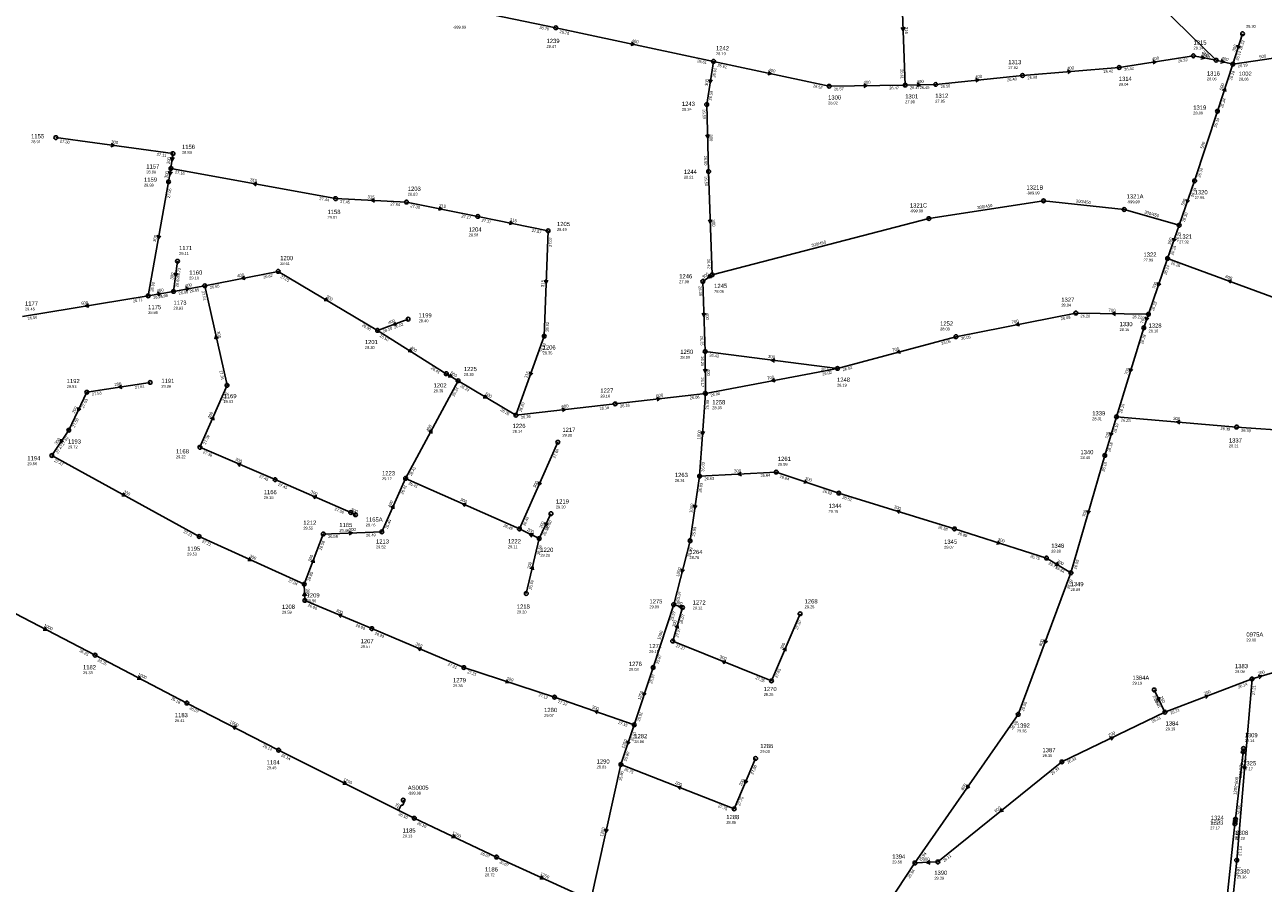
# Model space of a CAD drawing. Header units: metres. Extents: x 179992 to 198392, y 351761 to 369438.
# Tile 125 of 194: x 189898 to 190426, y 362059 to 362425. Entities that reach past the tile are written whole.
import ezdxf

# ---------------------------------------------------------------- set-up
doc = ezdxf.new("R2010")
doc.units = ezdxf.units.M

msp = doc.modelspace()

# ---------------------------------------------------------------- linework, layer by layer
at = {"layer": 'B-WE-RI-GWA-RIOOLLEIDING', "linetype": 'Continuous'}
for points in [[(189951.58, 362272.34), (189924.59, 362268.17)], [(189924.59, 362268.17), (189916.87, 362252.01)], [(190122.3, 362216.45), (190117.27, 362205.87)], [(190117.27, 362205.87), (190108.86, 362209.97)], [(190111.79, 362182.49), (190117.27, 362205.87)], [(190209.46, 362112.27), (190200.31, 362090.78)], [(190200.31, 362090.78), (190152.11, 362109.67)]]:
    msp.add_lwpolyline(points, dxfattribs=at)
at = {"layer": 'B-WE-RI-GWA-RIOOLLEIDING_BETON_1000', "linetype": 'Continuous'}
for points in [[(190188.05, 362267.68), (190185.59, 362232.38)], [(190185.59, 362232.38), (190181.54, 362204.96)], [(190181.54, 362204.96), (190174.58, 362177.75)], [(189887.14, 362177.53), (189928.08, 362156.24)], [(190174.58, 362177.75), (190165.78, 362150.97)], [(189928.08, 362156.24), (189967.19, 362135.86)], [(189967.19, 362135.86), (190006.27, 362115.8)]]:
    msp.add_lwpolyline(points, dxfattribs=at)
at = {"layer": 'B-WE-RI-GWA-RIOOLLEIDING_BETON_1250', "linetype": 'Continuous'}
for points in [[(190165.78, 362150.97), (190157.77, 362126.55)], [(190157.77, 362126.55), (190152.11, 362109.67)], [(190006.27, 362115.8), (190064.08, 362086.81)], [(190152.11, 362109.67), (190139.24, 362051.88)], [(190064.08, 362086.81), (190099.07, 362070.29)], [(190099.07, 362070.29), (190139.24, 362051.88)]]:
    msp.add_lwpolyline(points, dxfattribs=at)
at = {"layer": 'B-WE-RI-GWA-RIOOLLEIDING_BETON_300', "linetype": 'Continuous'}
for points in [[(190066.6, 362435.37), (190124.3, 362423.33)], [(190412.75, 362407.86), (190416.9, 362420.82)], [(190191.52, 362409.04), (190188.62, 362390.63)], [(190188.62, 362390.63), (190189.46, 362362.12)], [(189911.36, 362376.57), (189961.28, 362369.75)], [(189961.28, 362369.75), (189960.41, 362363.47)], [(189960.41, 362363.47), (189959.398, 362357.758)], [(190189.46, 362362.12), (190190.89, 362318.14)], [(189959.398, 362357.758), (189950.71, 362309.21)], [(189963.22, 362323.91), (189961.5, 362311.1)], [(190006.12, 362319.64), (190048.43, 362294.52)], [(190190.89, 362318.14), (190186.97, 362315.36)], [(189984.3, 362271.11), (189974.79, 362313.5)], [(190244.31, 362278.31), (190187.93, 362285.45)], [(189972.77, 362244.73), (189984.3, 362271.11)], [(190414.37, 362253.35), (190363.19, 362257.73)], [(190464, 362249.83), (190414.37, 362253.35)], [(189916.87, 362252.01), (189909.66, 362241.22)], [(190004.78, 362230.95), (189972.77, 362244.73)], [(190125.21, 362246.88), (190108.86, 362209.97)], [(189909.66, 362241.22), (189972.39, 362206.76)], [(190218.27, 362234.18), (190185.59, 362232.38)], [(190244.89, 362225.24), (190218.27, 362234.18)], [(190036.98, 362216.96), (190004.78, 362230.95)], [(190108.86, 362209.97), (190060.37, 362231.5)], [(190294.12, 362209.99), (190244.89, 362225.24)], [(190036.98, 362216.96), (190039.043, 362216.004)], [(189972.39, 362206.76), (190017.2, 362186.41)], [(190017.2, 362186.41), (190025.31, 362207.8)], [(190025.31, 362207.8), (190050.23, 362208.74)], [(190294.12, 362209.99), (190333.35, 362197.58)], [(190333.35, 362197.58), (190343.8, 362191.29)], [(190017.2, 362186.41), (190017.44, 362179.53)], [(190017.44, 362179.53), (190045.97, 362167.54)], [(190174.15, 362162.22), (190178.36, 362176.49)], [(190178.36, 362176.49), (190174.58, 362177.75)], [(190228.39, 362173.86), (190216.22, 362145.28)], [(190045.97, 362167.54), (190085.15, 362150.96)], [(190216.22, 362145.28), (190174.15, 362162.22)], [(190085.15, 362150.96), (190123.8, 362138.35)], [(190123.8, 362138.35), (190157.77, 362126.55)]]:
    msp.add_lwpolyline(points, dxfattribs=at)
at = {"layer": 'B-WE-RI-GWA-RIOOLLEIDING_BETON_400', "linetype": 'Continuous'}
for points in [[(190124.3, 362423.33), (190191.52, 362409.04)], [(190364.34, 362406.41), (190395.92, 362411.37)], [(190191.52, 362409.04), (190240.85, 362398.44)], [(190323.2, 362403.02), (190364.34, 362406.41)], [(190405.58, 362409.5), (190412.75, 362407.86)], [(190286.16, 362399.21), (190323.2, 362403.02)], [(190240.85, 362398.44), (190273.19, 362398.94)], [(190273.19, 362398.94), (190286.16, 362399.21)], [(189974.79, 362313.5), (190006.12, 362319.64)], [(189974.79, 362313.5), (189961.5, 362311.1)], [(190186.97, 362315.36), (190187.93, 362285.45)], [(189961.5, 362311.1), (189950.71, 362309.21)], [(190061.44, 362299.27), (190048.43, 362294.52)], [(190048.43, 362294.52), (190077.71, 362276.07)], [(190187.93, 362285.45), (190188.05, 362267.68)], [(190060.37, 362231.5), (190082.71, 362273.05)], [(190050.23, 362208.74), (190060.37, 362231.5)]]:
    msp.add_lwpolyline(points, dxfattribs=at)
at = {"layer": 'B-WE-RI-GWA-RIOOLLEIDING_BETON_450', "linetype": 'Continuous'}
for points in [[(190283.313, 362342.099), (190332.101, 362349.657)], [(190332.101, 362349.657), (190366.519, 362345.973)], [(190366.519, 362345.973), (190389.87, 362339.25)], [(190190.89, 362318.14), (190283.313, 362342.099)]]:
    msp.add_lwpolyline(points, dxfattribs=at)
at = {"layer": 'B-WE-RI-GWA-RIOOLLEIDING_BETON_500', "linetype": 'Continuous'}
for points in [[(190364.35, 362449.94), (190405.58, 362409.5)], [(190395.92, 362411.37), (190405.58, 362409.5)], [(190412.75, 362407.86), (190438.72, 362411.61)], [(190412.75, 362407.86), (190406.19, 362387.79)], [(190406.19, 362387.79), (190396.48, 362358.13)], [(190396.48, 362358.13), (190389.87, 362339.25)], [(190389.87, 362339.25), (190384.96, 362325.13)], [(189950.71, 362309.21), (189897.17, 362300.38)], [(190077.71, 362276.07), (190082.71, 362273.05)], [(190082.71, 362273.05), (190107.39, 362258.41)]]:
    msp.add_lwpolyline(points, dxfattribs=at)
at = {"layer": 'B-WE-RI-GWA-RIOOLLEIDING_BETON_600', "linetype": 'Continuous'}
for points in [[(190436.29, 362306.3), (190384.96, 362325.13)], [(190149.59, 362263.2), (190188.05, 362267.68)], [(190107.39, 362258.41), (190149.59, 362263.2)], [(190339.89, 362110.79), (190287.07, 362068.19)], [(190287.07, 362068.19), (190277.34, 362067.76)]]:
    msp.add_lwpolyline(points, dxfattribs=at)
at = {"layer": 'B-WE-RI-GWA-RIOOLLEIDING_BETON_700', "linetype": 'Continuous'}
for points in [[(190384.96, 362325.13), (190376.77, 362301.38)], [(190345.87, 362301.89), (190294.81, 362291.82)], [(190376.77, 362301.38), (190345.87, 362301.89)], [(190376.77, 362301.38), (190374.8, 362295.62)], [(190374.8, 362295.62), (190363.19, 362257.73)], [(190294.81, 362291.82), (190244.31, 362278.31)], [(190244.31, 362278.31), (190188.05, 362267.68)], [(190363.19, 362257.73), (190358.18, 362241.28)], [(190358.18, 362241.28), (190343.8, 362191.29)], [(190429.7, 362148.72), (190420.91, 362146.11)], [(190420.91, 362146.11), (190383.84, 362131.97)], [(190383.84, 362131.97), (190339.89, 362110.79)]]:
    msp.add_lwpolyline(points, dxfattribs=at)
at = {"layer": 'B-WE-RI-GWA-RIOOLLEIDING_BETON_800', "linetype": 'Continuous'}
for points in [[(190343.8, 362191.29), (190321.32, 362131.02)], [(190321.32, 362131.02), (190277.34, 362067.76)], [(190277.34, 362067.76), (190254.59, 362033.36)]]:
    msp.add_lwpolyline(points, dxfattribs=at)
at = {"layer": 'B-WE-RI-GWA-RIOOLLEIDING_GVK_375', "linetype": 'Continuous'}
for points in [[(190414.399, 362068.917), (190420.91, 362146.11)], [(190409.613, 362021.829), (190414.399, 362068.917)]]:
    msp.add_lwpolyline(points, dxfattribs=at)
at = {"layer": 'B-WE-RI-GWA-RIOOLLEIDING_PVC_250', "linetype": 'Continuous'}
msp.add_lwpolyline([(190383.84, 362131.97), (190379.267, 362141.421)], dxfattribs=at)
at = {"layer": 'B-WE-RI-GWA-RIOOLLEIDING_PVC_315', "linetype": 'Continuous'}
for points in [[(190030.57, 362350.6), (189960.41, 362363.47)], [(190060.73, 362349.15), (190030.57, 362350.6)], [(190060.73, 362349.15), (190091.09, 362343.03)], [(190091.09, 362343.03), (190121.03, 362336.91)], [(190121.03, 362336.91), (190119.43, 362292.01)], [(190119.43, 362292.01), (190107.39, 362258.41)]]:
    msp.add_lwpolyline(points, dxfattribs=at)
at = {"layer": 'B-WE-RI-GWA-RIOOLPUT_INSPECTIEPUT'}
for centre in [(190124.3, 362423.33), (190416.9, 362420.82), (190395.92, 362411.37), (190191.52, 362409.04), (190364.34, 362406.41), (190405.58, 362409.5), (190412.75, 362407.86), (190323.2, 362403.02), (190240.85, 362398.44), (190273.19, 362398.94), (190286.16, 362399.21), (190188.62, 362390.63), (190406.19, 362387.79), (189911.36, 362376.57), (189961.28, 362369.75), (189960.41, 362363.47), (190189.46, 362362.12), (190396.48, 362358.13), (189959.4, 362357.76), (190030.57, 362350.6), (190060.73, 362349.15), (190332.1, 362349.66), (190091.09, 362343.03), (190283.31, 362342.1), (190366.52, 362345.97), (190121.03, 362336.91), (190389.87, 362339.25), (189963.22, 362323.91), (190384.96, 362325.13), (190006.12, 362319.64), (190190.89, 362318.14), (189961.5, 362311.1), (189974.79, 362313.5), (190186.97, 362315.36), (189950.71, 362309.21), (190345.87, 362301.89), (190376.77, 362301.38), (190048.43, 362294.52), (190061.44, 362299.27), (190374.8, 362295.62), (190119.43, 362292.01), (190294.81, 362291.82), (190187.93, 362285.45), (190077.71, 362276.07), (190244.31, 362278.31), (189924.59, 362268.17), (189951.58, 362272.34), (189984.3, 362271.11), (190082.71, 362273.05), (190149.59, 362263.2), (190188.05, 362267.68), (190107.39, 362258.41), (190363.19, 362257.73), (190414.37, 362253.35), (189916.87, 362252.01), (189972.77, 362244.73), (190125.21, 362246.88), (189909.66, 362241.22), (190358.18, 362241.28), (190060.37, 362231.5), (190185.59, 362232.38), (190218.27, 362234.18), (190004.78, 362230.95), (190244.89, 362225.24), (190036.98, 362216.96), (190039.04, 362216), (190122.3, 362216.45), (189972.39, 362206.76), (190025.31, 362207.8), (190050.23, 362208.74), (190108.86, 362209.97), (190117.27, 362205.87), (190181.54, 362204.96), (190294.12, 362209.99), (190333.35, 362197.58), (190343.8, 362191.29), (190017.2, 362186.41), (190017.44, 362179.53), (190111.79, 362182.49), (190174.58, 362177.75), (190178.36, 362176.49), (190228.39, 362173.86), (190045.97, 362167.54), (190174.15, 362162.22), (189928.08, 362156.24), (190085.15, 362150.96), (190165.78, 362150.97), (190216.22, 362145.28), (190420.91, 362146.11), (190123.8, 362138.35), (190379.27, 362141.42), (189967.19, 362135.86), (190321.32, 362131.02), (190383.84, 362131.97), (190157.77, 362126.55), (190006.27, 362115.8), (190209.46, 362112.27), (190339.89, 362110.79), (190152.11, 362109.67), (190200.31, 362090.78), (190064.08, 362086.81), (190099.07, 362070.29), (190277.34, 362067.76), (190287.07, 362068.19), (190414.4, 362068.92)]:
    msp.add_circle(centre, 0.8, dxfattribs=at)
at = {"layer": 'B-WE-RI-GWA_STROMINGSRICHTING'}
for points in [[(190156.65, 362417.19), (190157.91, 362416.18), (190156.35, 362415.78)], [(190399.37, 362411.5), (190400.75, 362410.43), (190399.07, 362409.97)], [(190414.58, 362415.93), (190414.83, 362414.34), (190415.95, 362415.49)], [(190378.6, 362409.38), (190380.13, 362408.89), (190378.82, 362407.96)], [(190407.82, 362409.79), (190409.16, 362408.68), (190407.47, 362408.27)], [(190189.58, 362401.37), (190190.07, 362399.83), (190191.01, 362401.15)], [(190214.93, 362404.75), (190216.18, 362403.74), (190214.63, 362403.34)], [(190303.17, 362401.68), (190304.68, 362401.11), (190303.32, 362400.25)], [(190342.28, 362405.31), (190343.77, 362404.71), (190342.39, 362403.88)], [(190255.57, 362399.39), (190257.02, 362398.69), (190255.59, 362397.95)], [(190278.22, 362399.76), (190279.67, 362399.08), (190278.25, 362398.33)], [(190408.34, 362396.68), (190409.47, 362397.82), (190409.71, 362396.23)], [(190189.72, 362377.84), (190189.04, 362376.38), (190188.28, 362377.79)], [(189934.99, 362374.07), (189936.32, 362373.16), (189934.8, 362372.64)], [(189960.29, 362368.26), (189960.85, 362366.61), (189961.83, 362368.05)], [(189959.41, 362362.29), (189959.9, 362360.61), (189960.94, 362362.01)], [(189997.04, 362357.48), (189995.49, 362357.03), (189996.78, 362356.07)], [(190047.12, 362350.53), (190045.65, 362349.88), (190047.05, 362349.09)], [(190392.97, 362350.29), (190393.17, 362348.69), (190394.33, 362349.81)], [(190074.64, 362347.08), (190075.91, 362346.09), (190074.36, 362345.67)], [(190104.79, 362340.96), (190106.06, 362339.97), (190104.5, 362339.55)], [(190190.85, 362341.59), (190190.17, 362340.13), (190189.41, 362341.55)], [(189954.6, 362335.03), (189955.05, 362333.48), (189956.02, 362334.77)], [(190387.21, 362333.79), (190387.41, 362332.19), (190388.57, 362333.31)], [(189961.84, 362319.03), (189962.36, 362317.51), (189963.27, 362318.84)], [(189991.73, 362317.55), (189990.46, 362316.57), (189992.01, 362316.14)], [(190189.75, 362318.29), (190188.93, 362316.75), (190190.65, 362317.02)], [(189966.6, 362312.75), (189968.15, 362312.3), (189966.86, 362311.34)], [(190119.56, 362315.92), (190120.23, 362314.46), (190121, 362315.87)], [(190380.65, 362314.85), (190380.86, 362313.26), (190382.02, 362314.38)], [(190412.22, 362315.9), (190410.62, 362315.71), (190411.73, 362314.54)], [(189954.56, 362310.62), (189956.1, 362310.16), (189954.81, 362309.2)], [(190026.4, 362308.43), (190027.27, 362307.08), (190025.67, 362307.2)], [(189925.24, 362305.74), (189923.94, 362304.8), (189925.48, 362304.32)], [(190188.12, 362301.87), (190187.45, 362300.41), (190186.68, 362301.82)], [(190362.77, 362302.33), (190361.32, 362301.64), (190362.75, 362300.89)], [(190056.04, 362298.07), (190054.93, 362296.9), (190056.53, 362296.71)], [(190321.61, 362297.84), (190320.34, 362296.85), (190321.89, 362296.43)], [(190375.55, 362300.23), (190375.78, 362298.5), (190377.03, 362299.72)], [(189980.56, 362291.06), (189979.54, 362292.3), (189979.16, 362290.74)], [(190062.24, 362286.67), (190063.07, 362285.3), (190061.47, 362285.45)], [(190270.77, 362286.13), (190269.56, 362285.07), (190271.14, 362284.74)], [(190217.64, 362282.41), (190216.12, 362281.88), (190217.46, 362280.98)], [(190079.28, 362276.03), (190080.21, 362274.56), (190078.47, 362274.7)], [(190113.22, 362276.81), (190113.41, 362275.21), (190114.57, 362276.32)], [(190188.7, 362278.01), (190187.99, 362276.57), (190187.26, 362278)], [(190368.73, 362278.26), (190368.99, 362276.67), (190370.11, 362277.84)], [(189939.4, 362271.19), (189938.08, 362270.26), (189939.62, 362269.76)], [(190217.46, 362273.97), (190216.18, 362272.99), (190217.73, 362272.55)], [(190094.18, 362267.08), (190095.05, 362265.73), (190093.44, 362265.85)], [(190167.31, 362265.99), (190168.82, 362265.44), (190167.47, 362264.56)], [(189920.7, 362261.7), (189920.73, 362260.09), (189922, 362261.08)], [(190126.98, 362261.36), (190128.49, 362260.8), (190127.14, 362259.93)], [(189977.3, 362256.89), (189978.53, 362257.92), (189978.62, 362256.31)], [(190390.28, 362256.13), (190388.78, 362255.54), (190390.15, 362254.7)], [(189913.47, 362248.21), (189913.27, 362246.61), (189914.66, 362247.41)], [(190070.22, 362251.35), (190071.54, 362252.28), (190071.49, 362250.67)], [(190186.2, 362251.52), (190186.82, 362250.03), (190187.64, 362251.42)], [(190360.42, 362251.09), (190360.68, 362249.51), (190361.79, 362250.67)], [(189990.38, 362237.93), (189988.77, 362237.84), (189989.81, 362236.61)], [(190203.33, 362234.08), (190201.93, 362233.28), (190203.41, 362232.64)], [(190116.96, 362230.03), (190117.03, 362228.42), (190118.28, 362229.45)], [(190230.44, 362230.85), (190231.58, 362229.71), (190229.99, 362229.49)], [(189940.11, 362225.31), (189941.03, 362223.99), (189939.42, 362224.05)], [(190022.49, 362224.04), (190020.88, 362223.96), (190021.91, 362222.72)], [(190039.75, 362216.53), (190038.01, 362216.48), (190039.1, 362215.12)], [(190054.06, 362219.1), (190055.3, 362220.12), (190055.37, 362218.51)], [(190086.22, 362220.81), (190084.61, 362220.73), (190085.64, 362219.49)], [(190183.06, 362220.2), (190183.57, 362218.67), (190184.49, 362219.99)], [(190271.09, 362217.88), (190269.51, 362217.61), (190270.67, 362216.5)], [(190350.7, 362217.87), (190350.99, 362216.29), (190352.08, 362217.47)], [(190119.75, 362212.77), (190119.78, 362211.16), (190121.05, 362212.15)], [(190036.3, 362208.94), (190037.77, 362208.27), (190036.36, 362207.5)], [(190114.81, 362207.94), (190113.07, 362207.92), (190114.13, 362206.54)], [(190312.58, 362204.91), (190313.73, 362203.79), (190312.14, 362203.53)], [(189993.78, 362197.84), (189994.8, 362196.58), (189993.19, 362196.52)], [(190020.07, 362196.01), (190021.26, 362197.1), (190021.42, 362195.5)], [(190337.71, 362195.79), (190338.58, 362194.43), (190336.97, 362194.56)], [(190113.5, 362192.94), (190114.53, 362194.18), (190114.9, 362192.61)], [(190177.72, 362192.93), (190178.06, 362191.35), (190179.11, 362192.57)], [(190018.15, 362181.44), (190017.32, 362182.97), (190016.59, 362181.38)], [(190178.2, 362177.37), (190176.47, 362177.12), (190177.7, 362175.89)], [(190033.31, 362173.64), (190031.71, 362173.54), (190032.75, 362172.31)], [(190175.16, 362168.18), (190176.26, 362169.35), (190176.54, 362167.77)], [(189906.66, 362168.19), (189907.61, 362166.89), (189906, 362166.91)], [(190067.17, 362159.35), (190065.56, 362159.25), (190066.61, 362158.03)], [(190221.08, 362158.53), (190222.3, 362159.57), (190222.4, 362157.96)], [(190332.39, 362162.76), (190332.56, 362161.16), (190333.74, 362162.25)], [(190196.79, 362153.88), (190195.18, 362153.75), (190196.25, 362152.54)], [(190423.59, 362147.72), (190425.3, 362147.41), (190424.03, 362146.22)], [(189946.69, 362147.35), (189947.64, 362146.05), (189946.03, 362146.08)], [(190103.33, 362145.79), (190104.47, 362144.66), (190102.88, 362144.42)], [(190161.54, 362140.35), (190161.77, 362138.76), (190162.91, 362139.9)], [(190381.57, 362138.31), (190381.55, 362136.7), (190380.28, 362137.68)], [(190400.77, 362139.2), (190402.38, 362139.04), (190401.29, 362137.85)], [(190142.38, 362132.66), (190140.78, 362132.45), (190141.91, 362131.3)], [(189988.34, 362125.81), (189986.73, 362125.83), (189987.68, 362124.53)], [(190360.26, 362121.4), (190361.86, 362121.38), (190360.88, 362120.11)], [(190154.72, 362119.7), (190154.94, 362118.11), (190156.08, 362119.25)], [(190417.06, 362109.01), (190417.65, 362107.51), (190418.49, 362108.89)], [(190034.21, 362102.59), (190035.17, 362101.3), (190033.57, 362101.31)], [(190177.81, 362100.37), (190176.21, 362100.22), (190177.29, 362099.03)], [(190204.79, 362103.13), (190204.89, 362101.53), (190206.11, 362102.57)], [(190299.56, 362100.98), (190299.33, 362099.39), (190300.74, 362100.16)], [(190314.15, 362090.95), (190313.48, 362089.49), (190315.05, 362089.83)], [(190080.58, 362079.82), (190081.58, 362078.55), (190079.97, 362078.51)], [(190145.29, 362082.34), (190145.67, 362080.78), (190146.69, 362082.02)], [(190283.73, 362068.82), (190282.21, 362067.97), (190283.8, 362067.26)], [(190118.15, 362062.34), (190119.15, 362061.08), (190117.55, 362061.03)]]:
    msp.add_lwpolyline(points, dxfattribs=at)
at = {"layer": 'B-WE-RI-HWA-RIOOLLEIDING_PVC_315', "linetype": 'Continuous'}
for points in [[(190417.137, 362115.011), (190417.275, 362116.504)], [(190413.659, 362084.409), (190413.775, 362085.402)], [(190413.775, 362085.402), (190413.867, 362086.391)]]:
    msp.add_lwpolyline(points, dxfattribs=at)
at = {"layer": 'B-WE-RI-HWA-RIOOLPUT_INSPECTIEPUT'}
for centre in [(190417.27, 362116.5), (190413.77, 362085.4), (190413.87, 362086.39)]:
    msp.add_circle(centre, 0.8, dxfattribs=at)
at = {"layer": 'B-WE-RI-SWA-RIOOLLEIDING_PE_600', "linetype": 'Continuous'}
for points in [[(190413.867, 362086.391), (190417.137, 362115.011)], [(190407.179, 362023.55), (190413.659, 362084.409)]]:
    msp.add_lwpolyline(points, dxfattribs=at)
at = {"layer": 'B-WE-RI-SWA-RIOOLPUT_INSPECTIEPUT'}
for centre in [(190417.14, 362115.01), (190413.66, 362084.41)]:
    msp.add_circle(centre, 0.8, dxfattribs=at)
at = {"layer": 'B-WE-RI-VWA-PERCEELAANSLUITLEIDING_PVC_125', "linetype": 'Continuous'}
msp.add_lwpolyline([(190059.348, 362094.533), (190059.801, 362093.754), (190059.127, 362092.381), (190058.485, 362092.367), (190057.401, 362090.159)], dxfattribs=at)
at = {"layer": 'B-WE-RI-VWA-RIOOLLEIDING', "linetype": 'Continuous'}
msp.add_lwpolyline([(190271.42, 362445.26), (190273.19, 362398.94)], dxfattribs=at)
at = {"layer": 'B-WE-RI-VWA-RIOOLPUT_INSPECTIEPUT'}
msp.add_circle((190059.35, 362094.53), 0.8, dxfattribs=at)
at = {"layer": 'B-WE-RI-VWA_STROMINGSRICHTING'}
msp.add_lwpolyline([(190272.97, 362423.57), (190272.3, 362422.1), (190271.53, 362423.51)], dxfattribs=at)

# ---------------------------------------------------------------- texts
at = {"layer": 'B-WE-RI-GWA_AFM'}
for s, rotation, p in [('400', -12, (190156.54, 362417.26)), ('500', -10.96, (190399.37, 362411.48)), ('300', 72.24, (190413.62, 362413.08)), ('500', 8.22, (190424.08, 362410.3)), ('400', 4.71, (190342.14, 362405.37)), ('400', 8.93, (190378.46, 362409.4)), ('400', -12.88, (190407.83, 362409.79)), ('300', 81.05, (190189.04, 362398.43)), ('400', -12.13, (190214.82, 362404.83)), ('400', 1.19, (190278.09, 362399.81)), ('400', 5.87, (190303.06, 362401.74)), ('400', 0.89, (190255.44, 362399.44)), ('500', 71.9, (190408.24, 362396.59)), ('300', -7.78, (189934.87, 362374.15)), ('300', -88.31, (190189.78, 362377.96)), ('500', 71.87, (190400.1, 362371.74)), ('300', 82.11, (189959.85, 362365.2)), ('300', 79.95, (189958.87, 362359.23)), ('315', -10.39, (189994.09, 362358.08)), ('315', -2.75, (190044.13, 362350.72)), ('315', -11.4, (190074.53, 362347.17)), ('300/450', 8.81, (190303.99, 362346.08)), ('300/450', -6.11, (190345.77, 362348.96)), ('500', 70.7, (190391.92, 362347.48)), ('300/450', -16.06, (190374.9, 362344.37)), ('315', -11.55, (190104.69, 362341.05)), ('300', -88.14, (190190.9, 362341.71)), ('300', 79.85, (189954, 362332.07)), ('300/450', 14.53, (190233.37, 362329.97)), ('500', 70.83, (190386.17, 362330.97)), ('300', 82.35, (189961.38, 362316.07)), ('400', 11.09, (189988.77, 362317.02)), ('300', 35.34, (190187.22, 362316.48)), ('600', -20.15, (190409.42, 362316.98)), ('400', 9.94, (189954.44, 362310.64)), ('400', 10.24, (189966.47, 362312.8)), ('315', 87.96, (190119.39, 362312.93)), ('700', 70.97, (190379.61, 362312.04)), ('500', 9.37, (189922.26, 362305.3)), ('300', -30.7, (190026.34, 362308.55)), ('400', -88.16, (190188.19, 362301.99)), ('700', -0.95, (190359.76, 362302.44)), ('400', 20.06, (190053.2, 362297.11)), ('700', 11.16, (190318.66, 362297.3)), ('700', 71.12, (190374.54, 362297.28)), ('300', -77.36, (189979.96, 362294.01)), ('400', -32.22, (190062.17, 362286.78)), ('700', 14.98, (190267.86, 362285.41)), ('300', -7.22, (190214.68, 362282.84)), ('500', -31.13, (190079.28, 362276.04)), ('315', 70.29, (190112.14, 362274.01)), ('400', -89.61, (190188.75, 362278.13)), ('700', 10.7, (190214.51, 362273.49)), ('700', 72.96, (190367.8, 362275.42)), ('200', 8.78, (189936.41, 362270.77)), ('500', -30.68, (190094.1, 362267.17)), ('600', 6.64, (190167.18, 362266.02)), ('200', 64.47, (189919.36, 362259.02)), ('300', 66.39, (189977.19, 362256.78)), ('600', 6.48, (190126.85, 362261.4)), ('400', 61.73, (190070.13, 362251.28)), ('300', -4.89, (190387.3, 362256.43)), ('300', 56.25, (189911.76, 362245.75)), ('1000', 86.01, (190185.89, 362248.02)), ('700', 73.06, (190359.49, 362248.23)), ('300', -23.29, (189987.65, 362239.19)), ('300', 3.15, (190200.33, 362233.97)), ('300', -18.56, (190230.34, 362230.96)), ('300', 66.11, (190115.69, 362227.32)), ('300', -28.78, (189940.03, 362225.43)), ('300', -23.48, (190019.75, 362225.31)), ('400', 65.99, (190053.94, 362219)), ('300', -23.94, (190083.5, 362222.09)), ('300', -24.86, (190036.92, 362217.83)), ('1000', 81.6, (190182.49, 362216.71)), ('300', -17.21, (190268.25, 362218.84)), ('700', 73.95, (190349.8, 362215)), ('200', 64.57, (190118.4, 362210.08)), ('300', 2.16, (190036.17, 362209)), ('200', -25.99, (190112, 362209.29)), ('300', -17.55, (190312.49, 362204.99)), ('300', -24.42, (189993.7, 362197.96)), ('300', 69.24, (190019.97, 362195.9)), ('200', 76.81, (190113.41, 362192.83)), ('300', -31.04, (190337.64, 362195.92)), ('1000', 75.65, (190176.79, 362189.54)), ('300', -88, (190018.05, 362184.56)), ('300', -18.43, (190175.23, 362178.36)), ('300', -22.8, (190030.57, 362174.84)), ('1000', -27.48, (189906.13, 362168.54)), ('300', 73.56, (190175.06, 362168.06)), ('1000', 71.81, (190168.79, 362162.65)), ('300', -22.94, (190064.43, 362160.56)), ('300', 66.93, (190220.99, 362158.43)), ('800', 69.55, (190331.28, 362159.96)), ('300', -21.93, (190194.03, 362155.07)), ('1000', -27.52, (189946.16, 362147.72)), ('700', 16.54, (190423.59, 362147.72)), ('300', -18.07, (190103.23, 362145.87)), ('1250', 71.84, (190160.4, 362137.02)), ('250', -64.18, (190381.58, 362138.43)), ('700', 20.88, (190400.64, 362139.2)), ('300', -19.16, (190139.57, 362133.67)), ('1000', -27.17, (189985.25, 362127.48)), ('700', 25.73, (190360.11, 362121.39)), ('1250', 71.46, (190153.54, 362116.4)), ('250/375', 85.18, (190416.57, 362103.94)), ('1250', -26.63, (190033.66, 362102.95)), ('200', -21.4, (190175.03, 362101.51)), ('200', 66.94, (190203.56, 362100.4)), ('800', 55.19, (190297.8, 362098.54)), ('600', 38.89, (190311.78, 362089.14)), ('1250', -25.27, (190080.04, 362080.14)), ('1250', 77.44, (190144.46, 362078.92)), ('600', 2.53, (190280.61, 362068.69)), ('1250', -24.62, (190117.59, 362062.68))]:
    msp.add_text(s, height=1.3, rotation=rotation, dxfattribs=at).set_placement(p)
at = {"layer": 'B-WE-RI-GWA_BOB'}
for s, rotation, p in [('26.70', -11.79, (190117.28, 362422.96)), ('26.70', -12, (190125.88, 362421.15)), ('26.33', 72.24, (190416.54, 362413.79)), ('26.29', -44.45, (190399.46, 362412.98)), ('26.14', 72.24, (190415.07, 362409.22)), ('26.61', -12, (190184.49, 362408.69)), ('26.61', -12.13, (190193.1, 362406.86)), ('26.42', 8.93, (190366.6, 362404.94)), ('26.32', 8.93, (190389.48, 362408.54)), ('26.19', 8.22, (190414.99, 362406.36)), ('26.61', 81.05, (190192.24, 362402.04)), ('26.48', 5.87, (190316.62, 362400.53)), ('26.48', 4.71, (190325.34, 362401.39)), ('26.42', 4.71, (190357.71, 362404.06)), ('26.18', 71.9, (190412.35, 362400.84)), ('26.59', 81.05, (190190.71, 362392.33)), ('26.52', -12.13, (190233.82, 362398.11)), ('26.57', 0.89, (190242.88, 362396.67)), ('26.47', 0.89, (190266.42, 362397.04)), ('26.47', 1.19, (190275.23, 362397.18)), ('26.45', 1.19, (190279.4, 362397.27)), ('26.50', 5.87, (190288.33, 362397.62)), ('26.34', 71.9, (190408.52, 362389.13)), ('26.59', -88.31, (190186.88, 362388.58)), ('26.34', 71.87, (190405.78, 362380.77)), ('27.30', -7.78, (189913.1, 362374.52)), ('27.11', -7.78, (189954.3, 362368.89)), ('26.50', -88.31, (190187.46, 362368.86)), ('27.16', -10.39, (189962.05, 362361.34)), ('26.50', -88.14, (190187.73, 362360.06)), ('26.34', 71.87, (190398.81, 362359.47)), ('27.05', 79.85, (189959.97, 362350.75)), ('26.34', 70.7, (190395.93, 362351.12)), ('27.44', -10.39, (190023.56, 362350.06)), ('27.45', -2.75, (190032.48, 362348.71)), ('27.64', -2.75, (190053.85, 362347.68)), ('27.30', -11.4, (190062.33, 362346.99)), ('27.17', -11.4, (190084.07, 362342.61)), ('26.30', 70.7, (190392.23, 362340.54)), ('27.17', -11.55, (190092.69, 362340.87)), ('27.07', -11.55, (190114.01, 362336.51)), ('27.07', 87.96, (190122.59, 362330.05)), ('26.25', 70.83, (190389.34, 362332.24)), ('26.24', 70.83, (190387.32, 362326.43)), ('26.42', -88.14, (190188.87, 362324.88)), ('26.24', 70.97, (190384.44, 362318.11)), ('26.26', -20.15, (190386.22, 362322.75)), ('26.69', 82.35, (189963.55, 362312.84)), ('26.72', 82.35, (189964.1, 362316.93)), ('26.82', 11.09, (189999.79, 362316.57)), ('27.01', -30.7, (190006.92, 362317.07)), ('26.90', 79.85, (189952.83, 362310.86)), ('26.69', 10.24, (189963.79, 362309.68)), ('26.65', 10.24, (189968.42, 362310.52)), ('27.01', -77.36, (189973.47, 362311.15)), ('26.65', 11.09, (189977.1, 362312.12)), ('26.39', -88.16, (190185.24, 362313.3)), ('26.71', 9.37, (189944.29, 362306.33)), ('26.71', 9.94, (189952.99, 362307.78)), ('26.69', 9.94, (189955.11, 362308.15)), ('26.22', 70.97, (190379.12, 362302.68)), ('26.56', 9.37, (189899.44, 362298.93)), ('26.08', 11.16, (190339.55, 362298.81)), ('26.20', -0.95, (190347.84, 362300.06)), ('26.22', -0.95, (190369.94, 362299.69)), ('26.90', -30.7, (190041.66, 362296.44)), ('26.50', 20.06, (190050.93, 362293.52)), ('26.52', 20.06, (190055.67, 362295.25)), ('26.92', 87.96, (190121.3, 362293.94)), ('26.50', -32.22, (190049.16, 362291.93)), ('26.25', -88.16, (190185.91, 362292.19)), ('26.05', 14.98, (190288.71, 362288.32)), ('26.05', 11.16, (190297.12, 362290.44)), ('26.28', 72.96, (190374.53, 362288.59)), ('26.92', 70.29, (190118.83, 362285)), ('26.25', -89.61, (190186.14, 362283.44)), ('26.43', -7.22, (190189.69, 362283.41)), ('27.31', -77.36, (189981.06, 362277.35)), ('26.41', -32.22, (190071, 362278.17)), ('26.17', -89.61, (190186.2, 362274.47)), ('26.80', -7.22, (190237.34, 362277.38)), ('26.02', 10.7, (190237.96, 362275.28)), ('26.02', 14.98, (190246.71, 362277.09)), ('27.61', 8.78, (189945.13, 362269.52)), ('26.34', 61.73, (190081.08, 362266.21)), ('26.34', -30.68, (190083.51, 362270.48)), ('27.53', 64.47, (189923.28, 362261.26)), ('27.53', 8.78, (189926.84, 362266.7)), ('27.31', 66.39, (189983.23, 362264.16)), ('26.80', 70.29, (190109.76, 362259.69)), ('26.08', 6.64, (190181.5, 362265.11)), ('26.08', 86.01, (190189.37, 362260.77)), ('26.00', 10.7, (190190.35, 362266.28)), ('26.26', -30.68, (190100.62, 362260.33)), ('26.26', 6.48, (190109.58, 362256.85)), ('26.16', 6.48, (190143.04, 362260.64)), ('26.16', 6.64, (190151.78, 362261.64)), ('26.19', 72.96, (190365.5, 362259.11)), ('27.50', 64.47, (189919.36, 362253.04)), ('26.19', 73.06, (190362.93, 362250.7)), ('26.23', -4.89, (190365.03, 362255.77)), ('26.39', -4.89, (190407.44, 362252.14)), ('27.50', 56.25, (189914.59, 362245.36)), ('27.39', 66.39, (189975.22, 362245.84)), ('26.39', -4.06, (190416.24, 362251.41)), ('27.47', 56.25, (189912.27, 362241.88)), ('27.39', -23.29, (189973.9, 362242.29)), ('27.65', 66.11, (190124.1, 362239.93)), ('26.18', 73.06, (190360.48, 362242.67)), ('27.47', -28.78, (189910.55, 362238.68)), ('26.03', 86.01, (190187.52, 362234.25)), ('26.18', 73.95, (190358.03, 362234.25)), ('27.45', -23.29, (189997.82, 362231.99)), ('26.41', 61.73, (190062.9, 362232.41)), ('26.63', 3.15, (190187.69, 362230.69)), ('26.64', 3.15, (190211.58, 362232.01)), ('26.64', -18.56, (190219.59, 362231.84)), ('27.45', -23.48, (190005.9, 362228.5)), ('26.41', 65.99, (190059.25, 362224.56)), ('26.41', -23.94, (190061.47, 362229.04)), ('26.03', 81.6, (190186.38, 362225.39)), ('26.52', -18.56, (190237.87, 362225.7)), ('26.52', -17.21, (190246.27, 362222.93)), ('27.56', -23.48, (190030.03, 362218.02)), ('26.49', 65.99, (190052.69, 362209.83)), ('26.49', -23.94, (190101.91, 362211.08)), ('26.49', 66.11, (190111.32, 362211.07)), ('26.55', 64.57, (190119.75, 362206.9)), ('26.60', 64.57, (190121.01, 362209.54)), ('26.88', -17.21, (190287.09, 362210.28)), ('27.21', -28.78, (189965.56, 362208.46)), ('26.58', 2.16, (190027.38, 362206.08)), ('26.49', 2.16, (190043.5, 362206.68)), ('25.99', 81.6, (190183.61, 362206.68)), ('26.88', -17.55, (190295.48, 362207.67)), ('27.21', -24.42, (189973.47, 362204.29)), ('26.58', 69.24, (190024.58, 362200.8)), ('26.55', 76.81, (190117.47, 362198.84)), ('25.99', 75.65, (190181.6, 362197.93)), ('26.75', -17.55, (190326.32, 362197.91)), ('26.75', -31.04, (190334.14, 362195.01)), ('26.09', 73.95, (190346.08, 362192.71)), ('26.85', 69.24, (190019.59, 362187.64)), ('26.64', -31.04, (190337.05, 362193.25)), ('27.04', -24.42, (190010.26, 362187.58)), ('26.60', 76.81, (190114, 362184.03)), ('26.09', 69.55, (190343.11, 362184.29)), ('25.97', 75.65, (190176.82, 362179.24)), ('26.90', -22.8, (190018.59, 362177.1)), ('25.97', 71.81, (190174.17, 362170.73)), ('26.99', -22.8, (190039, 362168.52)), ('26.07', 73.56, (190178.16, 362169.46)), ('27.50', 66.93, (190227.38, 362166.9)), ('26.99', -22.94, (190047.11, 362165.1)), ('27.27', 73.56, (190176.44, 362163.63)), ('26.25', -27.48, (189921.22, 362157.78)), ('27.27', -21.93, (190175.33, 362159.8)), ('26.25', -27.52, (189929.02, 362153.72)), ('27.21', -22.94, (190078.19, 362151.95)), ('25.97', 71.81, (190168.11, 362152.31)), ('27.21', -18.07, (190086.49, 362148.63)), ('25.97', 71.84, (190165.37, 362143.95)), ('27.55', 66.93, (190218.66, 362146.41)), ('27.35', -21.93, (190209.24, 362146.15)), ('26.14', 20.88, (190415.2, 362142)), ('27.21', 85.18, (190422.13, 362139.18)), ('26.18', -27.52, (189960.33, 362137.41)), ('27.12', -18.07, (190116.78, 362138.75)), ('27.12', -19.16, (190125.1, 362135.99)), ('26.86', -64.18, (190378.52, 362138.84)), ('26.81', -64.18, (190379.26, 362137.31)), ('26.07', -27.17, (189968.15, 362133.35)), ('25.91', 71.84, (190160.1, 362127.89)), ('26.06', 69.55, (190323.71, 362132.26)), ('26.21', 20.88, (190386.35, 362131)), ('27.15', -19.16, (190150.76, 362127.08)), ('26.06', 55.19, (190318.92, 362124.41)), ('26.21', 25.73, (190378.5, 362127.4)), ('25.91', 71.46, (190157.31, 362119.53)), ('26.14', -27.17, (189999.4, 362117.3)), ('26.14', -26.63, (190007.25, 362113.29)), ('25.90', 71.46, (190154.45, 362110.99)), ('26.33', 25.73, (190342.47, 362110.04)), ('25.90', 77.44, (190152.39, 362102.64)), ('26.75', -21.4, (190153.32, 362107.26)), ('27.80', 66.94, (190208.45, 362105.31)), ('26.33', 38.89, (190335.73, 362105.12)), ('27.75', 66.94, (190202.75, 362091.91)), ('27.75', -21.4, (190193.32, 362091.59)), ('26.10', -26.63, (190057.19, 362088.25)), ('26.10', -25.27, (190065.12, 362084.33)), ('27.14', 85.18, (190416.36, 362070.76)), ('26.07', -25.27, (190092.15, 362071.57)), ('26.07', -24.62, (190100.14, 362067.82)), ('25.94', 55.19, (190279.96, 362068.37)), ('26.11', 38.89, (190289.76, 362068.04)), ('25.94', 56.52, (190275.09, 362061.1)), ('27.21', 84.2, (190415.5, 362061.97))]:
    msp.add_text(s, height=1.2, rotation=rotation, dxfattribs=at).set_placement(p)
at = {"layer": 'B-WE-RI-GWA_PUTDEKSELNIVEAU'}
for s, p in [('28.30', (190418.38, 362423.35)), ('28.47', (190120.42, 362414.79)), ('28.19', (190192.6, 362411.68)), ('28.14', (190396, 362414.13)), ('27.92', (190317.11, 362405.77)), ('28.06', (190401.7, 362400.96)), ('28.06', (190415.29, 362400.85)), ('28.04', (190364.17, 362398.67)), ('28.02', (190240.35, 362390.73)), ('27.90', (190273.19, 362391.2)), ('27.85', (190285.99, 362391.47)), ('28.34', (190178.07, 362388.02)), ('28.00', (190395.89, 362386.41)), ('28.91', (189900.84, 362374.21)), ('28.83', (189965.11, 362369.7)), ('28.88', (189949.92, 362361.36)), ('28.21', (190178.9, 362359.1)), ('28.88', (189948.93, 362355.73)), ('-999.99', (190324.82, 362352.42)), ('28.83', (190061.31, 362351.87)), ('-999.99', (190367.52, 362348.63)), ('27.95', (190396.48, 362350.39)), ('29.01', (190027.11, 362342)), ('-999.99', (190275.2, 362344.77)), ('28.49', (190124.86, 362336.86)), ('28.58', (190087.21, 362334.49)), ('27.92', (190389.87, 362331.51)), ('29.11', (189963.89, 362326.62)), ('28.61', (190006.95, 362322.33)), ('27.99', (190374.69, 362323.83)), ('29.10', (189968.2, 362316.19)), ('27.98', (190176.93, 362314.6)), ('28.06', (190191.81, 362310.49)), ('29.45', (189898.25, 362303.02)), ('28.95', (189950.71, 362301.47)), ('28.83', (189961.5, 362303.36)), ('28.04', (190339.69, 362304.63)), ('28.40', (190065.95, 362297.97)), ('28.09', (190288.05, 362294.48)), ('28.16', (190364.5, 362294.24)), ('28.10', (190376.85, 362293.64)), ('28.30', (190043.01, 362286.61)), ('28.35', (190118.76, 362284.32)), ('28.09', (190177.37, 362282.43)), ('28.39', (190085.18, 362275.12)), ('29.53', (189916.01, 362270.01)), ('29.26', (189956.33, 362270.07)), ('28.39', (190072.29, 362268.16)), ('28.19', (190244.14, 362270.57)), ('29.03', (189982.82, 362263.6)), ('28.16', (190143.33, 362265.93)), ('28.39', (190191.01, 362260.96)), ('28.31', (190352.86, 362256.27)), ('28.14', (190105.91, 362250.9)), ('29.20', (190127.16, 362249.23)), ('29.72', (189916.54, 362244.28)), ('28.21', (190411.07, 362244.73)), ('29.66', (189899.24, 362237.12)), ('29.22', (189962.53, 362240.07)), ('28.99', (190218.94, 362236.89)), ('28.45', (190347.83, 362239.74)), ('29.12', (190050.33, 362230.74)), ('28.34', (190175.07, 362230.02)), ('29.38', (189999.95, 362222.72)), ('29.20', (190124.4, 362218.72)), ('29.15', (190240.53, 362216.83)), ('29.55', (190016.8, 362209.69)), ('29.46', (190043.39, 362211.04)), ('29.46', (190032.15, 362208.73)), ('29.52', (190047.76, 362201.69)), ('29.11', (190103.95, 362201.78)), ('29.07', (190289.76, 362201.58)), ('28.88', (190335.38, 362199.89)), ('29.53', (189967.33, 362198.64)), ('29.20', (190117.77, 362198.16)), ('28.76', (190181.29, 362197.23)), ('28.89', (190343.63, 362183.55)), ('29.56', (190018.2, 362178.77)), ('29.59', (190007.7, 362173.91)), ('29.20', (190107.75, 362173.99)), ('29.09', (190164.23, 362176.21)), ('29.12', (190182.64, 362175.73)), ('29.25', (190230.34, 362176.21)), ('29.57', (190041.21, 362159.28)), ('29.15', (190164.08, 362157.18)), ('29.00', (190418.52, 362162.08)), ('29.33', (189922.95, 362148.16)), ('29.03', (190155.48, 362149.59)), ('29.09', (190413.67, 362148.64)), ('29.35', (190080.55, 362142.64)), ('29.19', (190369.96, 362143.7)), ('29.25', (190212.89, 362138.89)), ('29.41', (189962.06, 362127.78)), ('29.07', (190119.36, 362129.97)), ('29.35', (190320.74, 362123.32)), ('29.19', (190384.09, 362124.24)), ('28.88', (190157.77, 362118.81)), ('29.00', (190211.41, 362114.62)), ('29.30', (190331.66, 362112.86)), ('29.45', (190001.21, 362107.68)), ('28.83', (190141.74, 362108.05)), ('28.95', (190196.98, 362084.39)), ('29.13', (190059.1, 362078.66)), ('29.56', (190267.65, 362067.57)), ('28.72', (190094.16, 362062.1)), ('29.39', (190285.59, 362060.68)), ('29.36', (190414.4, 362061.18))]:
    msp.add_text(s, height=1.2, dxfattribs=at).set_placement(p)
at = {"layer": 'B-WE-RI-GWA_PUTNUMMER'}
for s, p in [('1239', (190120.42, 362416.83)), ('1315', (190396, 362416.17)), ('1242', (190192.6, 362413.72)), ('1313', (190317.11, 362407.81)), ('1314', (190364.17, 362400.71)), ('1316', (190401.7, 362403)), ('1002', (190415.29, 362402.89)), ('1243', (190178.07, 362390.06)), ('1300', (190240.35, 362392.77)), ('1301', (190273.19, 362393.24)), ('1312', (190285.99, 362393.51)), ('1319', (190395.89, 362388.45)), ('1155', (189900.84, 362376.25)), ('1156', (189965.11, 362371.74)), ('1157', (189949.92, 362363.4)), ('1159', (189948.93, 362357.77)), ('1244', (190178.9, 362361.14)), ('1203', (190061.31, 362353.91)), ('1321B', (190324.82, 362354.46)), ('1320', (190396.48, 362352.43)), ('1321C', (190275.2, 362346.81)), ('1321A', (190367.52, 362350.67)), ('1158', (190027.11, 362344.04)), ('1204', (190087.21, 362336.53)), ('1205', (190124.86, 362338.9)), ('1321', (190389.87, 362333.55)), ('1171', (189963.89, 362328.66)), ('1322', (190374.69, 362325.87)), ('1200', (190006.95, 362324.37)), ('1160', (189968.2, 362318.23)), ('1246', (190176.93, 362316.64)), ('1245', (190191.81, 362312.53)), ('1177', (189898.25, 362305.06)), ('1173', (189961.5, 362305.4)), ('1327', (190339.69, 362306.67)), ('1175', (189950.71, 362303.51)), ('1199', (190065.95, 362300.01)), ('1252', (190288.05, 362296.52)), ('1330', (190364.5, 362296.28)), ('1328', (190376.85, 362295.68)), ('1201', (190043.01, 362288.65)), ('1206', (190118.76, 362286.36)), ('1250', (190177.37, 362284.47)), ('1225', (190085.18, 362277.16)), ('1248', (190244.14, 362272.61)), ('1192', (189916.01, 362272.05)), ('1191', (189956.33, 362272.11)), ('1202', (190072.29, 362270.2)), ('1227', (190143.33, 362267.97)), ('1169', (189982.82, 362265.64)), ('1258', (190191.01, 362263)), ('1339', (190352.86, 362258.31)), ('1226', (190105.91, 362252.94)), ('1193', (189916.54, 362246.32)), ('1217', (190127.16, 362251.27)), ('1337', (190411.07, 362246.77)), ('1168', (189962.53, 362242.11)), ('1340', (190347.83, 362241.78)), ('1194', (189899.24, 362239.16)), ('1261', (190218.94, 362238.93)), ('1223', (190050.33, 362232.78)), ('1263', (190175.07, 362232.06)), ('1166', (189999.95, 362224.76)), ('1219', (190124.4, 362220.76)), ('1344', (190240.53, 362218.87)), ('1212', (190016.8, 362211.73)), ('1165', (190032.15, 362210.77)), ('1165A', (190043.39, 362213.08)), ('1222', (190103.95, 362203.82)), ('1195', (189967.33, 362200.68)), ('1213', (190047.76, 362203.73)), ('1220', (190117.77, 362200.2)), ('1264', (190181.29, 362199.27)), ('1345', (190289.76, 362203.62)), ('1348', (190335.38, 362201.93)), ('1349', (190343.63, 362185.59)), ('1209', (190018.2, 362180.81)), ('1275', (190164.23, 362178.25)), ('1272', (190182.64, 362177.77)), ('1268', (190230.34, 362178.25)), ('1208', (190007.7, 362175.95)), ('1218', (190107.75, 362176.03)), ('0975A', (190418.52, 362164.12)), ('1207', (190041.21, 362161.32)), ('1271', (190164.08, 362159.22)), ('1276', (190155.48, 362151.63)), ('1182', (189922.95, 362150.2)), ('1383', (190413.67, 362150.68)), ('1279', (190080.55, 362144.68)), ('1270', (190212.89, 362140.93)), ('1384A', (190369.96, 362145.74)), ('1280', (190119.36, 362132.01)), ('1183', (189962.06, 362129.82)), ('1392', (190320.74, 362125.36)), ('1384', (190384.09, 362126.28)), ('1282', (190157.77, 362120.85)), ('1286', (190211.41, 362116.66)), ('1387', (190331.66, 362114.9)), ('1184', (190001.21, 362109.72)), ('1290', (190141.74, 362110.09)), ('1288', (190196.98, 362086.43)), ('1185', (190059.1, 362080.7)), ('1394', (190267.65, 362069.61)), ('1186', (190094.16, 362064.14)), ('1390', (190285.59, 362062.72)), ('1380', (190414.4, 362063.22))]:
    msp.add_text(s, height=1.8, dxfattribs=at).set_placement(p)
at = {"layer": 'B-WE-RI-HWA_PUTDEKSELNIVEAU'}
for s, p in [('29.14', (190417.78, 362119.24)), ('27.17', (190403.34, 362084.04)), ('29.22', (190413.77, 362077.66))]:
    msp.add_text(s, height=1.2, dxfattribs=at).set_placement(p)
at = {"layer": 'B-WE-RI-HWA_PUTNUMMER'}
for s, p in [('1309', (190417.78, 362121.28)), ('1324', (190403.34, 362086.08)), ('1308', (190413.77, 362079.7))]:
    msp.add_text(s, height=1.8, dxfattribs=at).set_placement(p)
at = {"layer": 'B-WE-RI-SWA_AFM'}
msp.add_text('1200*600', height=1.3, rotation=83.48, dxfattribs=at).set_placement((190414.26, 362096.65))
at = {"layer": 'B-WE-RI-SWA_BOB'}
for rotation, p in [(83.48, (190418.15, 362108.05)), (83.48, (190415.88, 362088.17)), (83.92, (190414.73, 362077.46))]:
    msp.add_text('26.85', height=1.2, rotation=rotation, dxfattribs=at).set_placement(p)
at = {"layer": 'B-WE-RI-SWA_PUTDEKSELNIVEAU'}
for p in [(190417.14, 362107.27), (190403.13, 362082.05)]:
    msp.add_text('27.17', height=1.2, dxfattribs=at).set_placement(p)
at = {"layer": 'B-WE-RI-SWA_PUTNUMMER'}
for s, p in [('1325', (190417.14, 362109.31)), ('1323', (190403.13, 362084.09))]:
    msp.add_text(s, height=1.8, dxfattribs=at).set_placement(p)
at = {"layer": 'B-WE-RI-VWA_AFM'}
for s, rotation, p in [('315', -87.81, (190273.03, 362423.69)), ('125', 63.85, (190056.55, 362090.19))]:
    msp.add_text(s, height=1.3, rotation=rotation, dxfattribs=at).set_placement(p)
at = {"layer": 'B-WE-RI-VWA_BOB'}
msp.add_text('26.61', height=1.2, rotation=-87.81, dxfattribs=at).set_placement((190271.13, 362405.67))
at = {"layer": 'B-WE-RI-VWA_PUTDEKSELNIVEAU'}
for p in [(190080.54, 362422.97), (190061.3, 362096.88)]:
    msp.add_text('-999.99', height=1.2, dxfattribs=at).set_placement(p)
at = {"layer": 'B-WE-RI-VWA_PUTNUMMER'}
msp.add_text('AS0005', height=1.8, dxfattribs=at).set_placement((190061.3, 362098.92))

doc.saveas('drawing.dxf')
